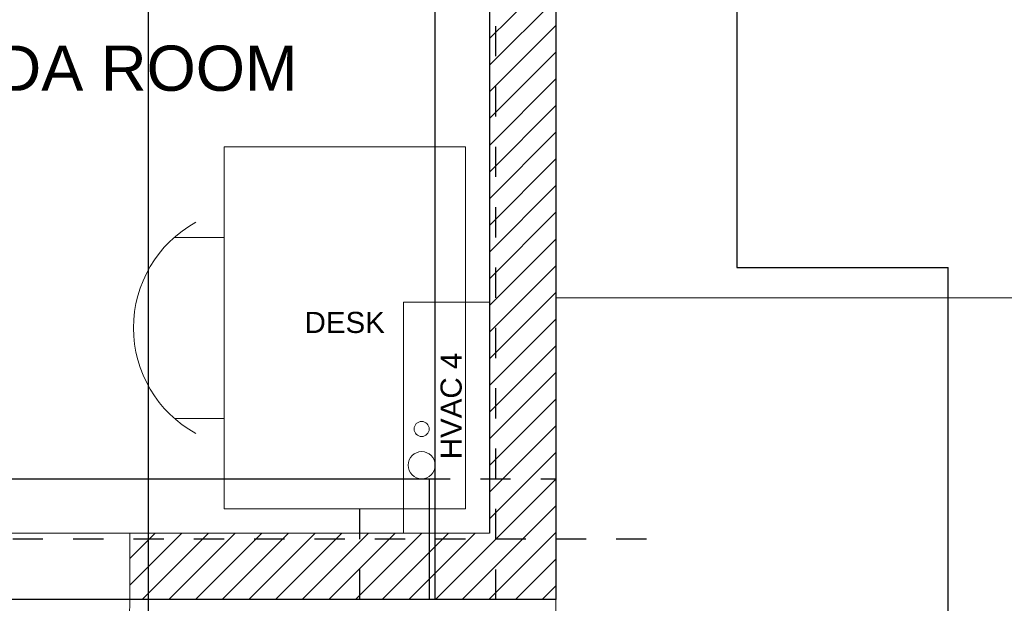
# Model space of a CAD drawing. Header units: metres. Extents: x 70279.8 to 70377.7, y 409251.8 to 409331.5.
# Tile 55 of 244: x 70325.2 to 70328.5, y 409290.8 to 409292.8. Entities that reach past the tile are written whole.
import ezdxf
from ezdxf.enums import TextEntityAlignment as Align

# ---------------------------------------------------------------- set-up
doc = ezdxf.new("R2010")
doc.units = ezdxf.units.M
for name, pattern in [('CENTER', [2, 1.25, -0.25, 0.25, -0.25]), ('CENTER2', [1.125, 0.75, -0.125, 0.125, -0.125]), ('DASHED', [0.75, 0.5, -0.25])]:
    doc.linetypes.add(name, pattern=pattern)
for name, color, linetype, lineweight in [('ARCERING', 2, 'Continuous', 18), ('CONTINUOUS', 7, 'Continuous', 18), ('OPENINGS', 7, 'Continuous', 18), ('TEKST', 1, 'Continuous', 18)]:
    doc.layers.add(name, color=color, linetype=linetype, lineweight=lineweight)
doc.layers.add('Concrete_ foundation', color=253, linetype='Continuous')
doc.styles.add('Arial', font='arial.ttf')

# ---------------------------------------------------------------- blocks, each defined once
blk = doc.blocks.new('stelconplaat')
at = {"layer": 'CONTINUOUS'}
for p, q in [((0, 2000), (2000, 2000)), ((0, 0), (0, 2000)), ((2000, 2000), (2000, 0)), ((2000, 0), (0, 0))]:
    blk.add_line(p, q, dxfattribs=at)
blk = doc.blocks.new('deur-1000-muur220')
at = {"layer": 'CONTINUOUS'}
for p, q in [((-220, 1000.000000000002), (-427.6399299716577, 21.79467417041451)), ((-220, 1000), (0, 1000)), ((50, 500), (-370, 500)), ((-220, 0), (0, 0))]:
    blk.add_line(p, q, dxfattribs=at)
blk.add_arc((-220, 1000), 1000, 252.0069121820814, 270, dxfattribs=at)
blk = doc.blocks.new('A$C0A444100')
at = {"layer": 'ARCERING'}
h = blk.add_hatch(dxfattribs=at)
h.set_pattern_fill('ANSI31', color=256, scale=500)
h.set_pattern_definition([(45, (-6763.466272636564, -7142.939093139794), (-44.19417382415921, 44.19417382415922), [])])
h.paths.add_polyline_path([(15772.00000805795, 7480.000006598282), (15772.00000805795, 7700.000006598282), (16160.00000805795, 7700.000006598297), (16160.00000805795, 1700.000006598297), (14748.00000805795, 1700.000006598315), (14748.00000805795, 1920.000006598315), (15940.00000805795, 1920.000006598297), (15940.00000805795, 7480.000006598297)])
at = {"layer": 'Concrete_ foundation'}
for p, q in [((16760.00000805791, 8200.00000659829), (16760.00000805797, 2800.000006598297)), ((16760.00000805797, 2800.000006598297), (17460.00000805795, 2800.000006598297)), ((17460.00000805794, 6.598296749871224e-06), (17460.00000805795, 2800.000006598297))]:
    blk.add_line(p, q, dxfattribs=at)
at = {"layer": 'Concrete_ foundation', "linetype": 'CENTER2', "ltscale": 5}
blk.add_line((15960.00000805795, 8000.000006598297), (15960.00000805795, 1400.000006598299), dxfattribs=at)
at = {"layer": 'Concrete_ foundation', "linetype": 'CENTER', "ltscale": 5}
blk.add_line((16460.00000805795, 1900.000006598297), (1000.000008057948, 1900.000006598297), dxfattribs=at)
at = {"layer": 'Concrete_ foundation'}
for points in [[(15760.00000805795, 7700.000006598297), (16160.00000805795, 7700.000006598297), (16160.00000805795, 1700.000006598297), (15760.00000805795, 1700.000006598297), (15760.00000805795, 7700.000006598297)], [(15740.00000805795, 1700.000006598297), (6220.000073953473, 1700.000006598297), (6220.000073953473, 2100.000006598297), (15740.00000805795, 2100.000006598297), (15740.00000805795, 1700.000006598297)]]:
    blk.add_lwpolyline(points, dxfattribs=at)
at = {"layer": 'Concrete_ foundation', "linetype": 'DASHED', "ltscale": 3}
blk.add_lwpolyline([(16160.00000805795, 1700.000006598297), (15510.00000805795, 1700.000006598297), (15510.00000805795, 2100.000006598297), (16160.00000805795, 2100.000006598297), (16160.00000805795, 1700.000006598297)], dxfattribs=at)
at = {"layer": 'CONTINUOUS'}
for p, q in [((16160.00000805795, 7700.000006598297), (16160.00000805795, 1700.000006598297)), ((15940.00000805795, 7480.000006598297), (15940.00000805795, 1920.000006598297)), ((15060.00000805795, 3200.000006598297), (15860.00000805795, 3200.000006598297)), ((15060.00000805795, 2000.000006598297), (15060.00000805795, 3200.000006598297)), ((15860.00000805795, 3200.000006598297), (15860.00000805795, 2000.000006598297)), ((14895.42487695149, 2900.000006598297), (15060.00000805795, 2900.000006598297)), ((15060.00000805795, 2300.000006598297), (14895.42487695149, 2300.000006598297)), ((15860.00000805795, 2000.000006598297), (15060.00000805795, 2000.000006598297)), ((15940.00000805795, 1920.000006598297), (1520.000008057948, 1920.000006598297)), ((16160.00000805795, 1700.000006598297), (1300.000008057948, 1700.000006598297))]:
    blk.add_line(p, q, dxfattribs=at)
blk.add_lwpolyline([(15940.00000805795, 1920.000006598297), (15940.00000805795, 2685.000006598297), (15655.00000805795, 2685.000006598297), (15655.00000805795, 1920.000006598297)], close=True, dxfattribs=at)
blk.add_arc((15160.00000805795, 2600.000006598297), 400, 118.9550243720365, 241.0449756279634, dxfattribs=at)
at = {"layer": 'OPENINGS'}
for centre, radius in [((15715.00000805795, 2265.000006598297), 25), ((15715.00000805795, 2145.000006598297), 45)]:
    blk.add_circle(centre, radius, dxfattribs=at)
at = {"layer": 'Concrete_ foundation', "yscale": 1.045, "rotation": 90}
blk.add_blockref('deur-1000-muur220', (14748.00000805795, 1920.000006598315), dxfattribs=at)
at = {"layer": 'TEKST', "style": 'Arial'}
for s, height, p in [('SCADA ROOM', 150, (14587.9759211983, 3385.44239944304)), ('DESK', 70, (15460.00000805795, 2583.134385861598))]:
    blk.add_text(s, height=height, dxfattribs=at).set_placement(p, align=Align.CENTER)
blk.add_text('HVAC 4', height=70, rotation=90, dxfattribs=at).set_placement((15847.59538019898, 2341.220189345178), align=Align.CENTER)

msp = doc.modelspace()

# ---------------------------------------------------------------- linework, layer by layer
at = {"ltscale": 50}
msp.add_line((70325.64999999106, 409283.5000000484), (70325.64999999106, 409298.8499999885), dxfattribs=at)
for p, q in [((70327, 409296.8499999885), (70327, 409290.8499999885)), ((70326.78000000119, 409296.6299999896), (70326.78000000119, 409291.0699999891)), ((70327, 409290.8499999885), (70312.1400000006, 409290.8499999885))]:
    msp.add_line(p, q)

# ---------------------------------------------------------------- block references
at = {"xscale": 0.001, "yscale": 0.001, "zscale": 0.001}
for name, p in [('A$C0A444100', (70310.83999999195, 409289.1499999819)), ('stelconplaat', (70327, 409289.8499999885))]:
    msp.add_blockref(name, p, dxfattribs=at)

doc.saveas('drawing.dxf')
